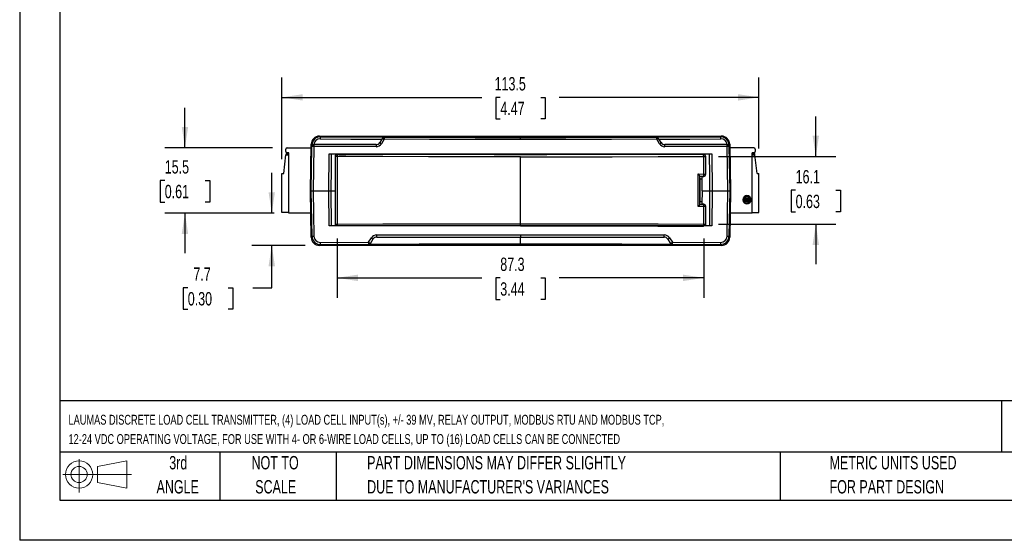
# Model space of a CAD drawing. Header units: millimetres. Extents: x 0 to 419, y 0 to 324.
# Tile 1 of 10: x 0 to 234, y 0 to 124. Entities that reach past the tile are written whole.
import ezdxf

# ---------------------------------------------------------------- set-up
doc = ezdxf.new("R2010")
doc.units = ezdxf.units.MM
doc.header["$LTSCALE"] = 1.5
doc.linetypes.add('CENTERX2', pattern=[20.32, 12.7, -2.54, 2.54, -2.54])
doc.layers.add('DIMENSIONS', color=140, linetype='Continuous', lineweight=25)
doc.layers.add('TEXT', color=140, linetype='Continuous', lineweight=25)
doc.layers.add('SLD-DEFPOINTS', color=7, linetype='Continuous')
doc.styles.add('SLDTEXTSTYLE0', font='TXT', dxfattribs={"width": 0.7})
doc.dimstyles.new('SLDDIMSTYLE0', dxfattribs={"dimtxt": 3.237012, "dimasz": 4.953, "dimexe": 0, "dimexo": 0.0625, "dimgap": 0.809253, "dimtad": 0, "dimtih": 1, "dimtoh": 1, "dimdec": 1, "dimrnd": 1e-09, "dimzin": 12, "dimdsep": 46, "dimtxsty": 'SLDTEXTSTYLE0', "dimsah": 1, "dimcen": 0.09, "dimadec": 0, "dimazin": 3, "dimtfac": 1, "dimtdec": 1, "dimtofl": 0, "dimtmove": 0, "dimatfit": 3, "dimfxl": 0, "dimfrac": 2, "dimtolj": 1, "dimtzin": 12, "dimarcsym": 0})
doc.dimstyles.new('SLDDIMSTYLE1', dxfattribs={"dimtxt": 3.237012, "dimasz": 4.953, "dimexe": 0, "dimexo": 0.0625, "dimgap": 0.809253, "dimtad": 0, "dimtih": 1, "dimtoh": 1, "dimdec": 1, "dimrnd": 1e-09, "dimzin": 12, "dimdsep": 46, "dimtxsty": 'SLDTEXTSTYLE0', "dimsah": 1, "dimcen": 0.09, "dimadec": 0, "dimazin": 3, "dimtfac": 1, "dimtdec": 1, "dimtmove": 0, "dimatfit": 0, "dimfxl": 0, "dimfrac": 2, "dimtolj": 1, "dimtzin": 12, "dimarcsym": 0})

# ---------------------------------------------------------------- blocks, each defined once
blk = doc.blocks.new('Block11')
at = {"color": 7, "linetype": 'Continuous', "lineweight": 18}
for p, q in [((3.88, 7.97), (3.88, 0)), ((8.22, 6.25), (15.26, 7.55)), ((15.26, 7.55), (15.26, 1.1)), ((8.22, 2.39), (8.22, 6.25)), ((0, 4.32), (16.31, 4.32)), ((8.22, 2.39), (15.26, 1.1))]:
    blk.add_line(p, q, dxfattribs=at)
for radius in [3.23, 1.93]:
    blk.add_circle((3.88, 4.32), radius, dxfattribs=at)
blk = doc.blocks.new('Block12')
at = {"layer": 'SLD-DEFPOINTS'}
blk.add_blockref('Block11', (0, 0), dxfattribs=at)
blk = doc.blocks.new('SW_NOTE_0')
at = {"layer": 'TEXT', "color": 0, "linetype": 'CENTERX2', "lineweight": 18, "char_height": 2.34278, "attachment_point": 1, "style": 'SLDTEXTSTYLE0'}
for s, insert in [('LAUMAS DISCRETE LOAD CELL TRANSMITTER, (4) LOAD CELL INPUT(s), +/- 39 MV, RELAY OUTPUT, MODBUS RTU AND MODBUS TCP,', (0, 3.02)), ('12-24 VDC OPERATING VOLTAGE, FOR USE WITH 4- OR 6-WIRE LOAD CELLS, UP TO (16) LOAD CELLS CAN BE CONNECTED', (0, -1.57))]:
    blk.add_mtext(s, dxfattribs=dict(at, insert=insert))
blk = doc.blocks.new('SW_NOTE_0_3')
at = {"layer": 'TEXT', "color": 0, "linetype": 'CENTERX2', "lineweight": 18, "char_height": 3.175, "attachment_point": 1, "style": 'SLDTEXTSTYLE0'}
for s, insert in [('PART DIMENSIONS MAY DIFFER SLIGHTLY', (0, 4.09)), ("DUE TO MANUFACTURER'S VARIANCES", (0, -1.64))]:
    blk.add_mtext(s, dxfattribs=dict(at, insert=insert))
blk = doc.blocks.new('SW_NOTE_0_4')
at = {"layer": 'TEXT', "color": 0, "linetype": 'CENTERX2', "lineweight": 18, "char_height": 3.175, "attachment_point": 2, "style": 'SLDTEXTSTYLE0'}
for s, insert in [('NOT TO', (7.89, 4.09)), ('SCALE', (8.03, -1.64))]:
    blk.add_mtext(s, dxfattribs=dict(at, insert=insert))
blk = doc.blocks.new('SW_NOTE_0_5')
at = {"layer": 'TEXT', "color": 0, "linetype": 'CENTERX2', "lineweight": 18, "char_height": 3.175, "attachment_point": 2, "style": 'SLDTEXTSTYLE0'}
for s, insert in [('3rd', (3.47, 4.09)), ('ANGLE', (3.33, -1.64))]:
    blk.add_mtext(s, dxfattribs=dict(at, insert=insert))
blk = doc.blocks.new('SW_NOTE_0_6')
at = {"layer": 'TEXT', "color": 0, "linetype": 'CENTERX2', "lineweight": 18, "char_height": 3.175, "attachment_point": 1, "style": 'SLDTEXTSTYLE0'}
for s, insert in [('METRIC UNITS USED', (0, 4.09)), ('FOR PART DESIGN', (0, -1.64))]:
    blk.add_mtext(s, dxfattribs=dict(at, insert=insert))
blk = doc.blocks.new('_D')
at = {"layer": 'DIMENSIONS'}
for p, q in [((62.42, 90.65), (62.42, 110.08)), ((175.92, 93.13), (175.92, 110.08)), ((62.42, 105.32), (109.97, 105.32)), ((114.36, 105.32), (113.27, 105.32)), ((113.27, 105.32), (113.27, 100.18)), ((123.98, 105.32), (125.06, 105.32)), ((125.06, 105.32), (125.06, 100.18)), ((175.92, 105.32), (128.36, 105.32)), ((113.27, 100.18), (114.36, 100.18)), ((125.06, 100.18), (123.98, 100.18))]:
    blk.add_line(p, q, dxfattribs=at)
for points in [[(62.42, 105.32), (67.37, 104.56), (67.37, 106.08)], [(175.92, 105.32), (170.96, 106.08), (170.96, 104.56)]]:
    blk.add_solid(points, dxfattribs=at)
at = {"layer": 'DIMENSIONS', "char_height": 3.175, "attachment_point": 1, "style": 'SLDTEXTSTYLE0'}
for s, insert in [('113.5', (113.01, 110.14)), ('4.47', (114.36, 104.27))]:
    blk.add_mtext(s, dxfattribs=dict(at, insert=insert))
blk = doc.blocks.new('_D_1')
at = {"layer": 'DIMENSIONS'}
for p, q in [((189.45, 91.25), (189.45, 100.78)), ((166.27, 91.25), (194.21, 91.25)), ((184.64, 83.22), (183.55, 83.22)), ((183.55, 83.22), (183.55, 78.08)), ((194.25, 83.22), (195.34, 83.22)), ((195.34, 83.22), (195.34, 78.08)), ((183.55, 78.08), (184.64, 78.08)), ((195.34, 78.08), (194.25, 78.08)), ((166.27, 75.19), (194.21, 75.19)), ((189.45, 75.19), (189.45, 65.67))]:
    blk.add_line(p, q, dxfattribs=at)
for points in [[(189.45, 91.25), (190.21, 96.21), (188.68, 96.21)], [(189.45, 75.19), (188.68, 70.24), (190.21, 70.24)]]:
    blk.add_solid(points, dxfattribs=at)
at = {"layer": 'DIMENSIONS', "char_height": 3.175, "attachment_point": 1, "style": 'SLDTEXTSTYLE0'}
for s, insert in [('16.1', (184.64, 88.04)), ('0.63', (184.64, 82.17))]:
    blk.add_mtext(s, dxfattribs=dict(at, insert=insert))
blk = doc.blocks.new('_D_2')
at = {"layer": 'DIMENSIONS'}
for p, q in [((75.52, 71.74), (75.52, 57.64)), ((162.82, 71.74), (162.82, 57.64)), ((75.52, 62.41), (109.97, 62.41)), ((114.36, 62.41), (113.27, 62.41)), ((113.27, 62.41), (113.27, 57.26)), ((123.98, 62.41), (125.06, 62.41)), ((125.06, 62.41), (125.06, 57.26)), ((162.82, 62.41), (128.36, 62.41)), ((113.27, 57.26), (114.36, 57.26)), ((125.06, 57.26), (123.98, 57.26))]:
    blk.add_line(p, q, dxfattribs=at)
for points in [[(75.52, 62.41), (80.47, 61.64), (80.47, 63.17)], [(162.82, 62.41), (157.86, 63.17), (157.86, 61.64)]]:
    blk.add_solid(points, dxfattribs=at)
at = {"layer": 'DIMENSIONS', "char_height": 3.175, "attachment_point": 1, "style": 'SLDTEXTSTYLE0'}
for s, insert in [('87.3', (114.36, 67.22)), ('3.44', (114.36, 61.35))]:
    blk.add_mtext(s, dxfattribs=dict(at, insert=insert))
blk = doc.blocks.new('_D_3')
at = {"layer": 'DIMENSIONS'}
for p, q in [((39.33, 93.32), (39.33, 102.85)), ((60.17, 93.32), (34.57, 93.32)), ((34.52, 85.57), (33.43, 85.57)), ((33.43, 85.57), (33.43, 80.43)), ((44.14, 85.57), (45.22, 85.57)), ((45.22, 85.57), (45.22, 80.43)), ((33.43, 80.43), (34.52, 80.43)), ((45.22, 80.43), (44.14, 80.43)), ((60.57, 77.82), (34.57, 77.82)), ((39.33, 77.82), (39.33, 68.3))]:
    blk.add_line(p, q, dxfattribs=at)
for points in [[(39.33, 93.32), (40.09, 98.28), (38.57, 98.28)], [(39.33, 77.82), (38.57, 72.87), (40.09, 72.87)]]:
    blk.add_solid(points, dxfattribs=at)
at = {"layer": 'DIMENSIONS', "char_height": 3.175, "attachment_point": 1, "style": 'SLDTEXTSTYLE0'}
for s, insert in [('15.5', (34.52, 90.39)), ('0.61', (34.52, 84.52))]:
    blk.add_mtext(s, dxfattribs=dict(at, insert=insert))
blk = doc.blocks.new('_D_4')
at = {"layer": 'DIMENSIONS'}
for p, q in [((59.99, 77.82), (59.99, 87.35)), ((60.57, 77.82), (55.22, 77.82)), ((67.91, 70.13), (55.22, 70.13)), ((59.99, 60.07), (59.99, 70.13)), ((40, 60.07), (38.91, 60.07)), ((38.91, 60.07), (38.91, 54.93)), ((49.62, 60.07), (50.7, 60.07)), ((50.7, 60.07), (50.7, 54.93)), ((55.45, 60.07), (59.99, 60.07)), ((38.91, 54.93), (40, 54.93)), ((50.7, 54.93), (49.62, 54.93))]:
    blk.add_line(p, q, dxfattribs=at)
for points in [[(59.99, 77.82), (60.75, 82.78), (59.22, 82.78)], [(59.99, 70.13), (59.22, 65.17), (60.75, 65.17)]]:
    blk.add_solid(points, dxfattribs=at)
at = {"layer": 'DIMENSIONS', "char_height": 3.175, "attachment_point": 1, "style": 'SLDTEXTSTYLE0'}
for s, insert in [('7.7', (41.34, 64.89)), ('0.30', (40, 59.02))]:
    blk.add_mtext(s, dxfattribs=dict(at, insert=insert))

msp = doc.modelspace()

# ---------------------------------------------------------------- linework, layer by layer
at = {"color": 7, "linetype": 'Continuous'}
for p in [(0, 323.85), (419.1, 0)]:
    msp.add_line(p, (0, 0), dxfattribs=at)
for p, q in [((71.36, 96.12), (71.54, 95.94)), ((71.36, 96.12), (166.97, 96.12)), ((166.97, 96.12), (166.8, 95.94)), ((69.17, 83.12), (69.36, 94.16)), ((69.53, 93.98), (69.36, 94.16)), ((69.53, 93.61), (69.53, 93.98)), ((69.97, 94.09), (70.04, 94.1)), ((70.06, 94.1), (70.04, 94.1)), ((84.85, 94.1), (70.06, 94.1)), ((86.37, 95.62), (85.69, 94.56)), ((86.75, 95.36), (86.07, 94.3)), ((86.38, 95.64), (86.37, 95.62)), ((86.81, 95.89), (86.79, 95.85)), ((119.17, 95.31), (119.17, 95.81)), ((151.55, 95.85), (151.52, 95.89)), ((152.26, 94.3), (151.59, 95.36)), ((151.97, 95.62), (151.96, 95.64)), ((152.64, 94.56), (151.97, 95.62)), ((168.27, 94.1), (153.49, 94.1)), ((168.29, 94.1), (168.27, 94.1)), ((168.29, 94.1), (168.36, 94.09)), ((168.97, 94.16), (168.8, 93.98)), ((168.8, 93.98), (168.81, 93.61)), ((168.97, 94.16), (169.17, 83.12)), ((62.82, 87.2), (63.37, 91.67)), ((63.32, 92.42), (63.32, 93.02)), ((63.4, 91.97), (63.37, 91.67)), ((63.37, 91.67), (64.02, 91.67)), ((63.4, 91.97), (64.02, 91.97)), ((63.62, 93.32), (69.35, 93.32)), ((64.02, 92.12), (63.62, 92.12)), ((64.02, 77.82), (64.02, 92.12)), ((69.38, 83.12), (69.56, 93.61)), ((69.56, 93.61), (69.53, 93.61)), ((70, 93.61), (69.82, 83.12)), ((84.8, 93.61), (70, 93.61)), ((73.53, 83.12), (73.66, 91.87)), ((73.66, 91.87), (164.67, 91.87)), ((75.57, 91.77), (75.57, 91.75)), ((75.6, 91.77), (75.57, 91.77)), ((75.6, 91.77), (75.65, 91.79)), ((75.65, 91.87), (75.65, 91.79)), ((76.82, 91.76), (76.82, 91.87)), ((78, 91.79), (78, 91.87)), ((78, 91.79), (78.05, 91.77)), ((158.53, 91.77), (78.05, 91.77)), ((79.27, 91.87), (79.27, 91.77)), ((82.46, 91.77), (82.46, 91.87)), ((168.34, 93.61), (153.53, 93.61)), ((155.88, 91.87), (155.88, 91.77)), ((158.53, 91.77), (158.53, 91.87)), ((160.03, 91.87), (160.03, 91.77)), ((162.46, 91.77), (160.03, 91.77)), ((161.51, 91.87), (161.51, 91.77)), ((162.76, 91.75), (162.77, 91.77)), ((162.81, 91.77), (162.77, 91.77)), ((164.67, 91.87), (164.81, 83.12)), ((168.51, 83.12), (168.34, 93.61)), ((168.77, 93.61), (168.95, 83.12)), ((168.81, 93.61), (168.77, 93.61)), ((174.72, 93.32), (168.99, 93.32)), ((174.72, 92.12), (174.32, 92.12)), ((174.32, 77.82), (174.32, 92.12)), ((174.32, 91.97), (174.93, 91.97)), ((174.32, 91.67), (174.97, 91.67)), ((174.97, 91.67), (174.93, 91.97)), ((175.52, 87.2), (174.97, 91.67)), ((175.02, 93.02), (175.02, 92.42)), ((75.07, 91.25), (75.07, 91.27)), ((75.07, 91.27), (75.07, 75.17)), ((75.52, 91.25), (75.07, 91.25)), ((75.07, 91.25), (75.07, 75.19)), ((75.52, 91.25), (75.52, 75.19)), ((119.17, 75.26), (119.17, 91.19)), ((162.82, 87.08), (162.82, 91.25)), ((162.82, 91.25), (163.26, 91.25)), ((163.26, 91.25), (163.26, 91.26)), ((163.26, 87.06), (163.26, 91.26)), ((163.26, 87.08), (163.26, 91.25)), ((62.42, 77.97), (62.42, 87.2)), ((62.42, 87.2), (62.82, 87.2)), ((161.42, 87.11), (162.82, 87.08)), ((161.42, 79.34), (161.42, 87.11)), ((162.82, 87.08), (163.26, 87.08)), ((163.26, 87.08), (163.26, 87.06)), ((175.52, 87.2), (175.92, 87.2)), ((175.92, 77.97), (175.92, 87.2)), ((161.87, 86.6), (161.87, 86.6)), ((161.87, 79.85), (161.87, 86.6)), ((161.87, 86.6), (161.88, 86.48)), ((161.91, 85.99), (161.88, 86.48)), ((161.91, 80.46), (161.91, 85.99)), ((161.91, 85.99), (162.41, 85.99)), ((162.29, 86.47), (162.46, 86.47)), ((162.41, 83.12), (162.41, 86.47)), ((162.77, 86.49), (162.76, 86.59)), ((162.81, 86.5), (162.77, 86.49)), ((69.17, 83.12), (69.38, 83.12)), ((69.36, 72.09), (69.17, 83.12)), ((69.38, 83.12), (69.82, 83.12)), ((69.57, 72.3), (69.38, 83.12)), ((69.82, 83.12), (73.53, 83.12)), ((69.82, 83.12), (70, 72.3)), ((73.53, 83.12), (74.15, 83.12)), ((73.66, 74.77), (73.53, 83.12)), ((74.15, 83.12), (75.07, 83.12)), ((74.23, 74.77), (74.15, 83.12)), ((162.41, 83.12), (164.18, 83.12)), ((162.42, 79.97), (162.48, 83.12)), ((162.48, 83.12), (164.18, 83.12)), ((164.18, 83.12), (164.11, 74.77)), ((164.18, 83.12), (164.81, 83.12)), ((164.81, 83.12), (164.68, 74.77)), ((164.81, 83.12), (168.51, 83.12)), ((168.33, 72.3), (168.51, 83.12)), ((168.51, 83.12), (168.95, 83.12)), ((168.95, 83.12), (168.77, 72.3)), ((168.95, 83.12), (169.17, 83.12)), ((169.17, 83.12), (168.97, 72.09)), ((161.88, 79.97), (161.87, 79.85)), ((161.87, 79.84), (161.87, 79.85)), ((161.88, 79.97), (161.91, 80.46)), ((162.43, 80.46), (161.91, 80.46)), ((162.46, 79.97), (162.29, 79.97)), ((162.76, 79.86), (162.77, 79.96)), ((162.81, 79.95), (162.77, 79.96)), ((173.07, 80.95), (172.83, 80.95)), ((173.07, 80.99), (173.31, 80.99)), ((64.02, 77.97), (62.42, 77.97)), ((69.26, 77.82), (64.02, 77.82)), ((162.82, 79.36), (161.42, 79.34)), ((162.82, 75.19), (162.82, 79.36)), ((163.26, 79.36), (162.82, 79.36)), ((163.26, 79.39), (163.26, 79.36)), ((163.26, 75.19), (163.26, 79.39)), ((163.26, 75.19), (163.26, 79.36)), ((174.32, 77.82), (169.07, 77.82)), ((174.32, 77.97), (175.92, 77.97)), ((75.07, 75.19), (75.52, 75.19)), ((75.07, 75.17), (75.07, 75.19)), ((162.82, 75.19), (163.26, 75.19)), ((163.26, 75.19), (163.26, 75.19)), ((119.17, 74.77), (73.66, 74.77)), ((164.68, 74.77), (119.17, 74.77)), ((69.36, 72.09), (69.57, 72.3)), ((71.36, 70.13), (71.57, 70.34)), ((71.51, 70.83), (83.02, 70.87)), ((71.57, 70.34), (83.07, 70.38)), ((83.02, 70.87), (83.68, 71.91)), ((83.05, 70.36), (83.07, 70.38)), ((83.49, 70.61), (84.15, 71.65)), ((84.95, 72.61), (119.17, 72.61)), ((84.99, 72.12), (119.17, 72.12)), ((119.17, 72.61), (153.39, 72.61)), ((119.17, 72.61), (119.17, 72.12)), ((119.17, 72.12), (153.34, 72.12)), ((119.17, 70.42), (119.17, 72.12)), ((154.19, 71.65), (154.85, 70.61)), ((154.65, 71.91), (155.31, 70.87)), ((155.27, 70.38), (155.28, 70.36)), ((155.27, 70.38), (166.76, 70.34)), ((155.31, 70.87), (166.82, 70.83)), ((166.97, 70.13), (166.76, 70.34)), ((168.77, 72.3), (168.97, 72.09)), ((166.97, 70.13), (71.36, 70.13))]:
    msp.add_line(p, q)
at = {"flags": 128}
for points in [[(69.97, 94.09), (69.83, 94.05), (69.72, 93.99)], [(71.47, 95.45), (78.84, 95.42), (86.22, 95.4)], [(71.54, 95.94), (79.17, 95.91), (86.81, 95.89)], [(119.17, 95.31), (108.35, 95.32), (97.54, 95.33), (86.75, 95.36)], [(86.79, 95.85), (97.57, 95.83), (108.36, 95.81), (119.17, 95.81)], [(119.17, 95.81), (129.97, 95.81), (140.77, 95.83), (151.55, 95.85)], [(151.59, 95.36), (140.79, 95.33), (129.98, 95.32), (119.17, 95.31)], [(151.52, 95.89), (159.17, 95.91), (166.8, 95.94)], [(152.11, 95.4), (159.49, 95.42), (166.86, 95.45)], [(168.61, 93.99), (168.49, 94.06), (168.36, 94.09)], [(74.15, 83.12), (74.2, 88.43), (74.23, 91.87)], [(162.76, 91.75), (150.33, 91.72), (137.88, 91.7), (125.41, 91.69), (112.92, 91.69), (100.45, 91.7), (88, 91.72), (75.57, 91.75)], [(162.46, 91.77), (162.62, 91.77), (162.77, 91.77)], [(164.1, 91.87), (164.15, 86.72), (164.18, 83.12)], [(119.17, 91.19), (108.24, 91.19), (97.32, 91.21), (86.41, 91.23), (75.52, 91.25)], [(119.17, 91.19), (130.09, 91.19), (141.02, 91.21), (151.93, 91.23), (162.82, 91.25)], [(161.87, 86.6), (161.98, 86.6), (162.09, 86.6), (162.2, 86.6), (162.32, 86.6), (162.43, 86.59), (162.54, 86.59), (162.65, 86.59), (162.76, 86.59)], [(162.76, 79.86), (162.65, 79.86), (162.54, 79.85), (162.43, 79.85), (162.32, 79.85), (162.2, 79.85), (162.09, 79.85), (161.98, 79.85), (161.87, 79.84)], [(162.46, 79.97), (162.62, 79.97), (162.77, 79.96)], [(75.52, 75.19), (86.41, 75.22), (97.32, 75.24), (108.24, 75.25), (119.17, 75.26)], [(119.17, 75.26), (130.09, 75.25), (141.02, 75.24), (151.93, 75.22), (162.82, 75.19)], [(119.17, 74.76), (130.09, 74.75), (141, 74.74), (151.89, 74.72), (162.76, 74.69)], [(119.17, 70.42), (107.11, 70.42), (95.07, 70.4), (83.05, 70.36)], [(155.28, 70.36), (143.26, 70.4), (131.22, 70.42), (119.17, 70.42)]]:
    msp.add_lwpolyline(points, dxfattribs=at)
for centre, radius, start, end in [((71.53, 93.95), 2, 89.7382, 178.9346), ((69.66, 91.58), 2.41, 88.4894, 93.0472), ((70.06, 93.6), 0.5, 90.0171, 179.0179), ((71.46, 93.96), 1.5, 89.5581, 174.7099), ((71.01, 93.73), 1.02, 158.6684, 186.7029), ((72.6, 95.56), 1.13, 160.2354, 185.5249), ((84.81, 95.1), 1.5, 269.8865, 327.6034), ((86.22, 93.73), 1.42, 164.8955, 184.8528), ((84.85, 95.1), 1, 270, 327.5519), ((87.92, 97.41), 3.62, 231.9898, 239.2727), ((86.79, 95.35), 0.499, 89.9447, 147.5436), ((88.65, 98.57), 3.73, 232.1528, 239.2308), ((86.83, 95.36), 0.532, 91.8826, 147.4331), ((87.85, 95.51), 1.11, 162.3815, 187.9364), ((151.51, 95.36), 0.532, 32.5669, 88.1174), ((150.09, 95.48), 1.5, 355.3786, 14.3034), ((151.55, 95.35), 0.499, 32.4564, 90.0553), ((149.68, 98.57), 3.73, 300.7697, 307.8467), ((150.41, 97.41), 3.62, 300.7273, 308.0102), ((153.53, 95.1), 1.5, 212.3966, 270.1135), ((153.49, 95.1), 1, 212.4481, 270), ((152.11, 93.73), 1.42, 355.1472, 15.1045), ((165.74, 95.56), 1.13, 354.4751, 19.7646), ((166.81, 93.95), 1.99, 1.0475, 90.2797), ((166.87, 93.96), 1.5, 5.2908, 90.4411), ((167.32, 93.73), 1.02, 353.2971, 21.3316), ((168.27, 93.6), 0.5, 0.9821, 89.9829), ((168.67, 91.58), 2.41, 86.9527, 91.5106), ((63.62, 93.02), 0.3, 90, 180), ((63.62, 92.42), 0.3, 180, 270), ((69.78, 85.98), 7.63, 88.3598, 91.6402), ((75.57, 91.25), 0.5, 90.0068, 179.9754), ((76.45, 91.4), 0.941, 158.132, 189.1228), ((161.91, 91.4), 0.915, 350.4621, 22.3556), ((162.76, 91.25), 0.5, 0.0236, 89.9941), ((162.75, 91.26), 0.514, 0.0231, 82.6889), ((168.56, 85.98), 7.63, 88.3598, 91.6402), ((174.72, 93.02), 0.3, 0, 90), ((174.72, 92.42), 0.3, 270, 0), ((158.6, 84.15), 4.09, 36.8236, 46.2469), ((161.28, 87.01), 1.54, 344.2119, 2.8542), ((162.76, 87.09), 0.498, 269.8032, 359.6411), ((162.67, 87.07), 0.591, 283.9139, 359.2057), ((158.44, 82.44), 4.3, 313.9897, 322.9399), ((161.28, 79.44), 1.54, 357.1458, 15.7881), ((162.76, 79.36), 0.498, 0.3589, 90.1968), ((162.67, 79.38), 0.592, 0.9229, 75.9575), ((173.07, 80.97), 1, 0, 180), ((173.07, 80.97), 1, 180, 0), ((173.07, 80.97), 0.76, 0, 180), ((173.07, 80.97), 0.76, 180, 0), ((172.87, 80.97), 0.44, 76.5271, 180), ((172.87, 80.97), 0.44, 180, 0), ((172.87, 80.97), 0.2, 116.8892, 354.2608), ((173.27, 80.97), 0.52, 124.6271, 159.9383), ((173.27, 80.97), 0.44, 0, 180), ((173.27, 80.97), 0.44, 180, 182.6053), ((173.27, 80.97), 0.2, 0, 174.2608), ((173.27, 80.97), 0.44, 256.5271, 0), ((172.87, 80.97), 0.52, 304.6271, 339.9383), ((172.87, 80.97), 0.44, 0, 2.6053), ((173.27, 80.97), 0.2, 296.8892, 0), ((75.57, 75.19), 0.5, 180.0196, 237.1566), ((78.29, 75.16), 2.77, 179.3015, 188.0134), ((-281.94, 75.14), 401.11, 359.9458, 0.0172), ((161.89, 75.04), 0.936, 338.0123, 9.17), ((162.76, 75.19), 0.5, 301.1844, 359.9814), ((71.36, 72.12), 2, 181.0066, 270.0145), ((69.78, 79.65), 7.36, 268.3006, 271.6994), ((71.56, 72.33), 2, 181.0651, 270.2608), ((71.5, 72.32), 1.49, 181.0593, 270.4484), ((72.64, 70.72), 1.13, 174.4911, 199.7022), ((84.02, 70.72), 1.01, 171.2497, 199.5391), ((84.28, 72.6), 2.14, 233.8279, 248.1799), ((83.05, 70.87), 0.504, 270.2161, 327.5592), ((83.07, 70.88), 0.499, 269.9447, 327.5436), ((84.95, 71.11), 1.5, 89.8865, 147.6035), ((84.96, 73.66), 2.17, 233.876, 248.0435), ((84.99, 71.12), 1, 90, 147.5519), ((86.37, 72.49), 1.43, 175.1661, 195.0431), ((151.96, 72.49), 1.43, 344.9569, 4.8339), ((153.34, 71.12), 1, 32.4481, 90), ((153.39, 71.11), 1.5, 32.3967, 90.1135), ((153.38, 73.66), 2.17, 291.9565, 306.124), ((154.05, 72.6), 2.14, 291.8197, 306.1725), ((155.27, 70.88), 0.499, 212.4564, 270.0553), ((155.28, 70.87), 0.506, 212.5765, 269.6483), ((153.97, 70.75), 1.35, 344.0991, 5.1122), ((166.77, 72.33), 1.99, 269.7213, 358.9528), ((165.7, 70.72), 1.13, 340.2978, 5.5089), ((166.84, 72.32), 1.49, 269.5518, 358.9405), ((166.97, 72.12), 2, 269.9855, 358.9934), ((168.55, 79.65), 7.36, 268.3006, 271.6994)]:
    msp.add_arc(centre, radius, start, end)
for centre, major_axis, ratio, start_param, end_param in [((71.36, 94.12), (1.52, -1.3), 0.998971, 2.277947, 3.830083), ((166.97, 94.12), (1.52, 1.3), 0.998971, 5.594695, 7.14683), ((70.02, 93.6), (0.363, 0.357), 0.966205, 1.458808, 2.330015), ((168.31, 93.6), (0.363, -0.357), 0.966205, 0.811578, 1.682785), ((75.57, 91.27), (-0.158, 0.475), 0.999619, 5.961653, 7.532221), ((76.82, 91.79), (1.17, 0), 0.026186, 3.141924, 4.71272), ((76.82, 91.79), (1.17, 0), 0.026186, 4.71272, 6.283516), ((119.04, 32.2), (388.55, 0.02), 0.140541, 1.459254, 1.460313), ((162.46, 86.54), (0.5, 0), 0.140541, 4.712051, 5.372605), ((119.04, 134.24), (388.55, -0.02), 0.140541, 4.822873, 4.823931), ((75.57, 75.17), (0.158, 0.475), 0.999619, 1.892557, 2.819738), ((162.77, 75.18), (0.292, 0.412), 0.97312, 4.302767, 5.342477)]:
    msp.add_ellipse(centre, major_axis=major_axis, ratio=ratio, start_param=start_param, end_param=end_param)
at = {"layer": 'TEXT'}
for p, q in [((9.52, 314.32), (9.52, 9.52)), ((409.57, 33.19), (9.52, 33.19)), ((233.64, 33.19), (233.64, 20.95)), ((409.57, 20.95), (9.52, 20.95)), ((47.62, 20.95), (47.62, 9.52)), ((75.32, 20.95), (75.32, 9.52)), ((180.97, 20.95), (180.97, 9.52)), ((9.52, 9.52), (409.57, 9.52))]:
    msp.add_line(p, q, dxfattribs=at)

# ---------------------------------------------------------------- block references
at = {"layer": 'SLD-DEFPOINTS'}
msp.add_blockref('Block12', (10.26, 11.33), dxfattribs=at)
at = {"layer": 'TEXT', "linetype": 'CENTERX2', "lineweight": 18}
for name, p in [('SW_NOTE_0', (11.62, 26.82)), ('SW_NOTE_0_5', (34.27, 15.95)), ('SW_NOTE_0_4', (52.89, 15.95)), ('SW_NOTE_0_3', (82.68, 15.95)), ('SW_NOTE_0_6', (192.72, 15.95))]:
    msp.add_blockref(name, p, dxfattribs=at)

# ---------------------------------------------------------------- dimensions: what is measured, and where the dimension line sits
at = {"layer": 'DIMENSIONS'}
dim = msp.add_linear_dim(base=(175.92, 105.32), p1=(62.42, 87.2), p2=(175.92, 87.2), dimstyle='SLDDIMSTYLE0', dxfattribs=at)
dim.commit()
dim.dimension.update_dxf_attribs({"geometry": '_D', "text_midpoint": (119.17, 105.32), "dimtype": 160})
for base, p1, p2, angle, dimstyle, picture, middle in [((39.33, 77.82), (63.62, 93.32), (64.02, 77.82), 90, 'SLDDIMSTYLE1', '_D_3', (39.33, 85.57)), ((189.45, 75.19), (162.82, 91.25), (162.82, 75.19), 90, 'SLDDIMSTYLE1', '_D_1', (189.45, 83.22)), ((59.99, 77.82), (71.36, 70.13), (64.02, 77.82), 90, 'SLDDIMSTYLE1', '_D_4', (59.99, 60.07)), ((162.82, 62.41), (75.52, 75.19), (162.82, 75.19), 0, 'SLDDIMSTYLE0', '_D_2', (119.17, 62.41))]:
    dim = msp.add_linear_dim(base=base, p1=p1, p2=p2, angle=angle, dimstyle=dimstyle, dxfattribs=at)
    dim.commit()
    dim.dimension.update_dxf_attribs({"geometry": picture, "text_midpoint": middle, "dimtype": 160})

doc.saveas('drawing.dxf')
